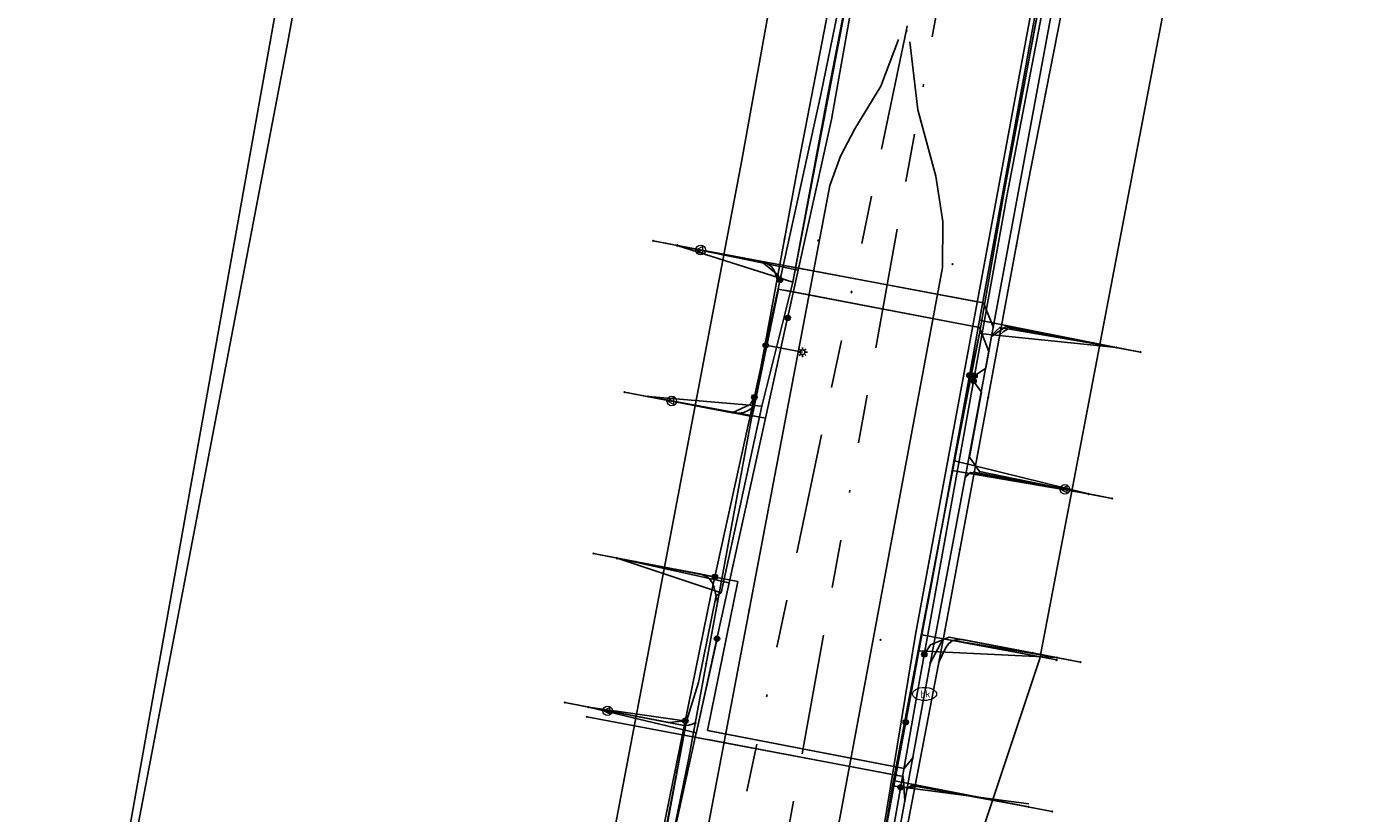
# Model space of a CAD drawing. Header units: metres. Extents: x 253430 to 254090, y 592748 to 593165.
# Tile 116 of 146: x 253837 to 253892, y 593078 to 593111. Entities that reach past the tile are written whole.
import ezdxf
from ezdxf.enums import TextEntityAlignment as Align
from ezdxf.lldxf.tags import DXFTag

# ---------------------------------------------------------------- set-up
doc = ezdxf.new("R2010")
doc.units = ezdxf.units.M
doc.linetypes.add('RI-OVERIG-SO', pattern=[17, 5, -2, 2, -2, 0, -2, 2, -2])
for name, color, linetype in [('B-WE-IE-MEUBILAIR-S', 7, 'Continuous'), ('B-WE-KL-DATA-G', 90, 'KL-DATA-SO'), ('B-WE-KL-DATA_DUCT-G', 90, 'Continuous'), ('B-WE-KL-DATA_HULPSTUK-S', 90, 'Continuous'), ('B-WE-KL-DATA_KABELBED-G', 90, 'Continuous'), ('B-WE-KL-ET_LS-G', 190, 'KL-LS-SO'), ('B-WE-KL-ET_LS_HULPSTUK-S', 190, 'Continuous'), ('B-WE-KL-ET_LS_KABELBED-G', 190, 'Continuous'), ('B-WE-KL-ET_MS-G', 130, 'KL-MS-SO'), ('B-WE-KL-ET_MS_KABELBED-G', 130, 'Continuous'), ('B-WE-KL-GAS_HULPSTUK-S', 30, 'Continuous'), ('B-WE-KL-GAS_LD-G', 50, 'KL-GAS_LD-SO'), ('B-WE-KL-GAS_LD_HULPSTUK-S', 50, 'Continuous'), ('B-WE-KL-OVERIG-G', 8, 'Continuous'), ('B-WE-KL-WATER-G', 170, 'KL-WATER-SO'), ('B-WE-KL-WATER-S', 170, 'Continuous'), ('B-WE-KL-WATER_HULPSTUK-S', 170, 'Continuous'), ('B-WE-KL-WATER_MANTELBUIS-G', 170, 'Continuous'), ('B-WE-RI-VRIJVERVAL-G', 210, 'RI-OVERIG-SO'), ('B-WE-RI-VRIJVERVAL_HULPSTUK-S', 210, 'Continuous')]:
    doc.layers.add(name, color=color, linetype=linetype)
doc.styles.add('NLCS-ISO', font='txt')
doc.styles.get("Standard").update_dxf_attribs({"font": 'simplex.shx'})
tags = doc.linetypes.add('KL-DATA-SO', pattern='A,4,-1,[101,NLCS.SHX,S=0.5,R=0,X=0,Y=0],-1,4,-1,["D",Standard,S=1,R=0,X=-0.25,Y=-0.5],-1.5', length=12.5).pattern_tags.tags
tags[18] = DXFTag(74, 10)
tags = doc.linetypes.add('KL-GAS_LD-SO', pattern='A,4,-1,[69,NLCS.SHX,S=0.5,R=0,X=0,Y=0],-1,4,-1,["L",Standard,S=1,R=0,X=0.25,Y=-0.5],-2', length=13).pattern_tags.tags
tags[18] = DXFTag(74, 10)
tags = doc.linetypes.add('KL-LS-SO', pattern='A,4,-1,[103,NLCS.SHX,S=0.75,R=0,X=0,Y=0],-1,4,-1,["L",Standard,S=1,R=0,X=0,Y=-0.5],-2', length=13).pattern_tags.tags
tags[18] = DXFTag(74, 10)
tags = doc.linetypes.add('KL-MS-SO', pattern='A,4,-1,[103,NLCS.SHX,S=0.75,R=0,X=0,Y=0],-1,4,-1,["M",Standard,S=1,R=0,X=0,Y=-0.5],-2', length=13).pattern_tags.tags
tags[18] = DXFTag(74, 10)
doc.linetypes.add('KL-WATER-SO', pattern='A,7,-0.5,[168,NLCS.SHX,S=0.75,R=0,X=0.75,Y=0],-2', length=9.5)

# ---------------------------------------------------------------- blocks, each defined once
blk = doc.blocks.new('SKL-WTB_HULP_OVERIG-SO')
at = {"color": 0, "linetype": 'ByBlock', "lineweight": 18}
for points in [[(-0.14, 0.14), (0.14, -0.14)], [(0.14, 0.14), (-0.14, -0.14)]]:
    blk.add_lwpolyline(points, dxfattribs=at)
at = {"color": 0, "linetype": 'ByBlock', "lineweight": 18, "style": 'NLCS-ISO', "flags": 1}
for tag, p in [('TYPE', (1.5, 0)), ('OMSCHRIJVING', (1.5, -3)), ('LABEL', (1.5, -1.5))]:
    blk.add_attdef(tag, p, '', height=1, dxfattribs=at)
blk = doc.blocks.new('SKL-WATER_BRANDKRAAN_BRANDPUT-SO')
at = {"color": 0, "linetype": 'ByBlock', "lineweight": 18}
blk.add_ellipse((0, 0), major_axis=(2.5, 0), ratio=0.54, dxfattribs=at)
at = {"color": 0, "linetype": 'ByBlock', "lineweight": 18, "style": 'NLCS-ISO'}
blk.add_text('bk', height=1.5, dxfattribs=at).set_placement((0.16, 0), align=Align.MIDDLE_CENTER)
blk = doc.blocks.new('SKL-WTB_HULP_MOF-SO')
at = {"linetype": 'ByBlock', "lineweight": 18}
h = blk.add_hatch(color=0, dxfattribs=at)
h.dxf.hatch_style = 1
h.paths.add_polyline_path([(-0.5625, 0, 1), (0.5625, 0, 1)])
at = {"color": 0, "linetype": 'ByBlock', "lineweight": 18}
blk.add_circle((0, 0), 0.5625, dxfattribs=at)
at = {"color": 0, "linetype": 'ByBlock', "lineweight": 18, "style": 'NLCS-ISO', "flags": 1}
for tag, p in [('TYPE', (1.5, 0)), ('OMSCHRIJVING', (1.5, -3)), ('LABEL', (1.5, -1.5))]:
    blk.add_attdef(tag, p, '', height=1, dxfattribs=at)
blk = doc.blocks.new('SKL-WTB_HULP_VERLOOP-SO')
at = {"color": 0, "linetype": 'ByBlock', "lineweight": 18}
for points in [[(0.44, 0.72), (-0.88, 0)], [(0.44, -0.72), (-0.88, 0)], [(0.44, -0.72), (0.44, 0.72)]]:
    blk.add_lwpolyline(points, dxfattribs=at)
blk.add_circle((0, 0), 1, dxfattribs=at)
at = {"color": 0, "linetype": 'ByBlock', "lineweight": 18, "style": 'NLCS-ISO', "flags": 1}
for tag, p in [('TYPE', (1.5, 0)), ('OMSCHRIJVING', (1.5, -3)), ('LABEL', (1.5, -1.5))]:
    blk.add_attdef(tag, p, '', height=1, dxfattribs=at)
blk = doc.blocks.new('SIE-MEUBILAIR_PAAL_LICHTMAST-SO')
for points in [[(-0.62, 0), (-1, 0)], [(-0.71, 0.71), (-0.44, 0.44)], [(0, 1), (0, 0.62)], [(0.44, 0.44), (0.71, 0.71)], [(1, 0), (0.62, 0)], [(-0.71, -0.71), (-0.44, -0.44)], [(0, -0.62), (0, -1)], [(0.44, -0.44), (0.71, -0.71)]]:
    blk.add_lwpolyline(points)
blk.add_circle((0, 0), 0.5)
blk = doc.blocks.new('SRI-HULP_OVERIG-SO')
at = {"color": 0, "linetype": 'ByBlock', "lineweight": 18}
for points in [[(-0.14, 0.14), (0.14, -0.14)], [(0.14, 0.14), (-0.14, -0.14)]]:
    blk.add_lwpolyline(points, dxfattribs=at)
at = {"color": 0, "linetype": 'ByBlock', "lineweight": 18, "style": 'NLCS-ISO', "flags": 1}
for tag, p in [('TYPE', (1.5, 0)), ('OMSCHRIJVING', (1.5, -3)), ('LABEL', (1.5, -1.5))]:
    blk.add_attdef(tag, p, '', height=1, dxfattribs=at)

msp = doc.modelspace()

# ---------------------------------------------------------------- linework, layer by layer
at = {"layer": 'B-WE-KL-DATA-G'}
for points in [[(253855.296, 593057.379), (253855.329, 593057.373), (253859.956, 593059.749), (253861.293, 593066.817), (253862.376, 593072.137), (253864.261, 593082.208), (253864.75, 593083.807), (253865.484, 593087.413), (253865.687, 593087.528), (253867.373, 593095.265), (253868.661, 593100.4), (253870.109, 593108.186), (253872.311, 593119.488), (253872.535, 593120.139), (253872.511, 593120.559), (253872.226, 593120.861), (253872.08, 593120.89)], [(253856.506, 593063.514), (253860.411, 593062.156), (253861.293, 593066.817), (253862.376, 593072.137), (253864.261, 593082.208), (253864.75, 593083.807), (253865.484, 593087.413), (253865.687, 593087.528), (253867.373, 593095.265), (253868.661, 593100.4), (253870.109, 593108.186), (253872.311, 593119.488), (253872.535, 593120.139), (253872.511, 593120.559), (253872.226, 593120.861), (253872.08, 593120.89)], [(253860.196, 593082.783), (253864.261, 593082.208), (253864.75, 593083.807), (253865.484, 593087.413), (253865.687, 593087.528), (253867.373, 593095.265), (253868.661, 593100.4), (253870.109, 593108.186), (253872.311, 593119.488), (253872.535, 593120.139), (253872.511, 593120.559), (253872.226, 593120.861), (253872.08, 593120.89)], [(253861.336, 593088.971), (253861.38, 593088.963), (253865.687, 593087.528), (253867.373, 593095.265), (253868.661, 593100.4), (253870.109, 593108.186), (253872.311, 593119.488), (253872.535, 593120.139), (253872.511, 593120.559), (253872.226, 593120.861), (253872.08, 593120.89)], [(253862.376, 593072.137), (253864.261, 593082.208), (253864.75, 593083.807), (253865.484, 593087.413), (253865.687, 593087.528), (253867.373, 593095.265), (253868.661, 593100.4), (253870.109, 593108.186), (253872.311, 593119.488), (253872.535, 593120.139), (253872.511, 593120.559), (253872.226, 593120.861), (253872.08, 593120.89)], [(253862.663, 593095.656), (253867.373, 593095.265), (253868.661, 593100.4), (253870.109, 593108.186), (253872.311, 593119.488), (253872.535, 593120.139), (253872.511, 593120.559), (253872.226, 593120.861), (253872.08, 593120.89)], [(253863.862, 593101.926), (253868.661, 593100.4), (253870.109, 593108.186), (253872.311, 593119.488), (253872.535, 593120.139), (253872.511, 593120.559), (253872.226, 593120.861), (253872.08, 593120.89)], [(253881.29, 593118.984), (253880.816, 593119.088), (253880.548, 593119.122), (253880.396, 593119.08), (253880.27, 593118.937), (253880.131, 593118.609), (253877.393, 593103.998), (253876.398, 593098.274), (253876.056, 593096.677), (253875.554, 593093.928), (253872.794, 593079.524), (253871.405, 593070.813), (253869.282, 593060.099), (253869.084, 593059.278), (253869.108, 593059.238), (253873.523, 593053.005), (253873.542, 593053.001)], [(253874.743, 593059.38), (253869.344, 593060.412), (253871.405, 593070.813), (253872.794, 593079.524), (253875.554, 593093.928), (253876.056, 593096.677), (253876.398, 593098.274), (253877.393, 593103.998), (253880.131, 593118.609), (253880.27, 593118.937), (253880.396, 593119.08), (253880.548, 593119.122), (253880.816, 593119.088), (253881.29, 593118.984)], [(253881.29, 593118.984), (253880.816, 593119.088), (253880.548, 593119.122), (253880.396, 593119.08), (253880.27, 593118.937), (253880.131, 593118.609), (253877.393, 593103.998), (253876.398, 593098.274), (253876.056, 593096.677), (253875.554, 593093.928), (253872.794, 593079.524), (253871.405, 593070.813)], [(253878.455, 593078.78), (253872.794, 593079.524), (253875.554, 593093.928), (253876.056, 593096.677), (253876.398, 593098.274), (253877.393, 593103.998), (253880.131, 593118.609), (253880.27, 593118.937), (253880.396, 593119.08), (253880.548, 593119.122), (253880.816, 593119.088), (253881.29, 593118.984)], [(253879.614, 593084.838), (253873.865, 593085.118), (253875.554, 593093.928), (253876.056, 593096.677), (253876.398, 593098.274), (253877.393, 593103.998), (253880.131, 593118.609), (253880.27, 593118.937), (253880.396, 593119.08), (253880.548, 593119.122), (253880.816, 593119.088), (253881.29, 593118.984)], [(253880.927, 593091.621), (253875.374, 593092.991), (253875.554, 593093.928), (253876.056, 593096.677), (253876.398, 593098.274), (253877.393, 593103.998), (253880.131, 593118.609), (253880.27, 593118.937), (253880.396, 593119.08), (253880.548, 593119.122), (253880.816, 593119.088), (253881.29, 593118.984)], [(253882.091, 593097.691), (253876.398, 593098.274), (253877.393, 593103.998), (253880.131, 593118.609), (253880.27, 593118.937), (253880.396, 593119.08), (253880.548, 593119.122), (253880.816, 593119.088), (253881.29, 593118.984)]]:
    msp.add_lwpolyline(points, dxfattribs=at)
at = {"layer": 'B-WE-KL-DATA_DUCT-G'}
for points in [[(253887.807, 593161.432), (253887.324, 593159.859), (253886.407, 593153.489), (253884.872, 593144.922), (253883.814, 593139.087), (253881.703, 593127.681), (253881.124, 593123.96), (253880.131, 593118.609), (253877.393, 593103.998), (253876.398, 593098.274), (253875.374, 593092.991), (253872.794, 593079.524), (253871.405, 593070.813), (253869.344, 593060.412), (253869.084, 593059.278), (253868.103, 593055.202)], [(253859.744, 593059.188), (253859.956, 593059.749), (253860.411, 593062.156), (253864.261, 593082.208), (253864.75, 593083.807), (253865.484, 593087.413), (253865.687, 593087.528), (253867.373, 593095.265), (253868.661, 593100.4), (253872.311, 593119.488), (253872.535, 593120.139), (253872.511, 593120.559), (253872.226, 593120.861), (253872.08, 593120.89)]]:
    msp.add_lwpolyline(points, dxfattribs=at)
at = {"layer": 'B-WE-KL-DATA_KABELBED-G'}
for points in [[(253863.776, 593077.707), (253864.662, 593081.727), (253864.666, 593081.744), (253865.52, 593085.624), (253866.031, 593087.94), (253867.533, 593094.759), (253868.45, 593098.922), (253868.459, 593098.965), (253868.885, 593100.9), (253870.261, 593107.144), (253872.617, 593120.391), (253872.941, 593122.211), (253873.681, 593126.373), (253875.266, 593135.288), (253875.268, 593135.299), (253875.534, 593136.792), (253875.676, 593137.632), (253876.277, 593141.193), (253879.609, 593160.933), (253879.704, 593161.495)], [(253872.246, 593076.202), (253872.898, 593079.731), (253873.347, 593082.162), (253874.017, 593085.786), (253874.449, 593088.124), (253875.266, 593092.597), (253875.985, 593096.539), (253876.402, 593098.821), (253877.659, 593105.709), (253879.054, 593113.419), (253879.909, 593118.201), (253880.42, 593121.056), (253881.009, 593124.351), (253881.137, 593125.066), (253882.981, 593135.016), (253883.074, 593135.519), (253883.117, 593135.774), (253883.117, 593135.777), (253883.666, 593139.075), (253885.7, 593151.299), (253886.547, 593156.702), (253886.89, 593159.298), (253886.992, 593160.071), (253887.385, 593161.432)], [(253868.661, 593100.4), (253872.311, 593119.488)], [(253880.099, 593118.441), (253877.393, 593103.998), (253876.398, 593098.274)], [(253868.661, 593100.4), (253863.862, 593101.926)], [(253868.459, 593098.965), (253868.885, 593100.9), (253863.863, 593101.928)], [(253867.373, 593095.265), (253868.661, 593100.4)], [(253868.45, 593098.922), (253867.533, 593094.759), (253862.663, 593095.656)], [(253875.985, 593096.539), (253876.402, 593098.821), (253882.091, 593097.692)], [(253876.398, 593098.274), (253875.374, 593092.991)], [(253882.091, 593097.691), (253876.398, 593098.274)], [(253875.985, 593096.539), (253875.266, 593092.597), (253880.926, 593091.621)], [(253867.373, 593095.265), (253862.663, 593095.656)], [(253865.687, 593087.528), (253867.373, 593095.265)], [(253875.374, 593092.991), (253873.865, 593085.118)], [(253880.927, 593091.621), (253875.374, 593092.991)], [(253865.687, 593087.528), (253861.336, 593088.971)], [(253865.52, 593085.624), (253866.031, 593087.94), (253861.38, 593088.962)], [(253864.261, 593082.208), (253864.75, 593083.807), (253865.484, 593087.413), (253865.687, 593087.528)], [(253865.526, 593085.623), (253864.666, 593081.744), (253864.662, 593081.727), (253860.196, 593082.784)], [(253873.347, 593082.162), (253874.017, 593085.786), (253879.595, 593084.74)], [(253873.865, 593085.118), (253872.794, 593079.524)], [(253879.614, 593084.838), (253873.865, 593085.118)], [(253864.261, 593082.208), (253860.196, 593082.783)], [(253860.411, 593062.156), (253864.261, 593082.208)], [(253873.347, 593082.162), (253872.898, 593079.731), (253878.432, 593078.65)], [(253872.794, 593079.524), (253871.405, 593070.813), (253869.344, 593060.412)], [(253878.455, 593078.78), (253872.794, 593079.524)]]:
    msp.add_lwpolyline(points, dxfattribs=at)
at = {"layer": 'B-WE-KL-ET_LS-G'}
for points in [[(253850.693, 593024.722), (253851.285, 593024.726), (253851.763, 593024.922), (253851.822, 593025.046), (253852.641, 593027.704), (253857.1, 593045.218), (253858.422, 593052.144), (253859.541, 593059.321), (253865.281, 593087.495), (253869.829, 593108.178), (253872.409, 593120.755), (253874.212, 593131.095), (253877.422, 593150.128), (253879.335, 593161.502)], [(253850.693, 593024.722), (253851.285, 593024.726), (253851.763, 593024.922), (253851.822, 593025.046), (253852.641, 593027.704), (253857.1, 593045.218), (253858.422, 593052.144), (253859.541, 593059.321), (253865.281, 593087.495), (253869.829, 593108.178), (253872.409, 593120.755), (253874.212, 593131.095), (253877.422, 593150.128), (253879.335, 593161.502)], [(253876.945, 593161.522), (253873.781, 593144.543), (253872.513, 593137.385), (253868.126, 593114.021), (253867.9, 593112.983), (253866.547, 593105.462), (253855.976, 593049.85), (253864.857, 593048.145), (253868.337, 593047.455), (253870.383, 593047.054), (253869.548, 593042.958)], [(253869.548, 593042.958), (253870.383, 593047.054), (253871.357, 593051.666), (253876.262, 593076.883), (253878.912, 593084.8), (253886.122, 593122.561), (253886.223, 593124.349), (253886.552, 593130.749), (253892.073, 593161.397)], [(253871.431, 593052.047), (253876.262, 593076.883), (253878.912, 593084.8), (253886.122, 593122.561), (253886.223, 593124.349), (253886.552, 593130.749), (253892.073, 593161.397)], [(253888.01, 593161.431), (253887.262, 593157.434), (253886.562, 593153.466), (253881.882, 593127.615), (253880.543, 593119.603), (253877.536, 593103.971), (253875.718, 593093.84), (253873.836, 593083.425), (253871.61, 593070.819)], [(253868.139, 593100.494), (253868.056, 593100.696), (253867.373, 593101.251), (253862.879, 593102.111)], [(253876.199, 593096.521), (253876.661, 593096.837), (253876.897, 593098.149), (253877.477, 593098.55), (253881.6, 593097.782), (253883.074, 593097.503)], [(253867.543, 593097.784), (253869.068, 593097.497)], [(253876.16, 593096.303), (253876.481, 593095.837), (253875.996, 593093.142), (253876.398, 593092.55), (253880.439, 593091.729), (253881.909, 593091.434)], [(253867.07, 593095.631), (253866.894, 593095.33), (253866.151, 593094.992), (253861.681, 593095.846)], [(253865.433, 593088.185), (253860.398, 593089.15)], [(253874.115, 593084.968), (253874.376, 593085.365), (253875.141, 593085.689), (253880.596, 593084.652)], [(253864.206, 593082.22), (253863.534, 593082.145), (253859.215, 593082.972)], [(253873.135, 593079.459), (253873.997, 593079.499), (253879.412, 593078.462)]]:
    msp.add_lwpolyline(points, dxfattribs=at)
at = {"layer": 'B-WE-KL-ET_LS_KABELBED-G'}
for points in [[(253850.693, 593024.722), (253851.285, 593024.726), (253851.763, 593024.922), (253851.822, 593025.046), (253852.641, 593027.704), (253857.1, 593045.218), (253858.422, 593052.144), (253859.541, 593059.321), (253865.281, 593087.495), (253869.829, 593108.178), (253872.409, 593120.755), (253874.212, 593131.095), (253877.422, 593150.128), (253879.335, 593161.502)], [(253876.945, 593161.522), (253873.781, 593144.543), (253872.513, 593137.385), (253868.126, 593114.021), (253867.9, 593112.983), (253866.547, 593105.462), (253855.976, 593049.85), (253864.857, 593048.145), (253868.337, 593047.455), (253870.383, 593047.054)], [(253888.01, 593161.431), (253887.262, 593157.434), (253886.562, 593153.466), (253881.882, 593127.615), (253880.543, 593119.603), (253877.536, 593103.971), (253875.718, 593093.84), (253873.836, 593083.425), (253871.61, 593070.819), (253869.441, 593060.095), (253868.248, 593055.128), (253867.555, 593052.74), (253866.338, 593047.325), (253863.599, 593037.379), (253861.205, 593027.201), (253861.028, 593026.696), (253860.588, 593026.337), (253860.092, 593026.111), (253859.462, 593025.959)], [(253871.431, 593052.047), (253876.262, 593076.883), (253878.912, 593084.8), (253886.122, 593122.561), (253886.223, 593124.349), (253886.552, 593130.749), (253892.073, 593161.397)]]:
    msp.add_lwpolyline(points, dxfattribs=at)
at = {"layer": 'B-WE-KL-ET_MS-G'}
for points in [[(253805.199, 592937.741), (253804.845, 592937.843), (253806.345, 592942.926), (253808.056, 592948.846), (253808.762, 592948.68), (253818.284, 592945.845), (253827.201, 592943.256), (253829.21, 592950.144), (253831.777, 592958.666), (253844.214, 592999.913), (253848.21, 593013.253), (253848.437, 593014.097), (253855.866, 593012.037), (253856.988, 593011.729), (253860.037, 593022.265), (253861.816, 593030.047), (253863.952, 593039.081), (253867.021, 593052.516), (253872.409, 593077.638), (253873.752, 593085.796), (253880.766, 593123.594), (253887.837, 593161.432)], [(253805.199, 592937.741), (253804.845, 592937.843), (253806.345, 592942.926), (253808.056, 592948.846), (253808.762, 592948.68), (253818.284, 592945.845), (253827.201, 592943.256), (253829.21, 592950.144), (253831.777, 592958.666), (253844.214, 592999.913), (253848.21, 593013.253), (253848.437, 593014.097), (253855.866, 593012.037), (253856.988, 593011.729), (253860.037, 593022.265), (253861.816, 593030.047), (253863.952, 593039.081), (253867.021, 593052.516), (253872.409, 593077.638), (253873.752, 593085.796), (253880.766, 593123.594), (253887.837, 593161.432)], [(253805.199, 592937.741), (253804.845, 592937.843), (253806.345, 592942.926), (253808.056, 592948.846), (253808.762, 592948.68), (253818.284, 592945.845), (253827.201, 592943.256), (253829.21, 592950.144), (253831.777, 592958.666), (253844.214, 592999.913), (253848.21, 593013.253), (253848.437, 593014.097), (253855.866, 593012.037), (253856.988, 593011.729), (253860.037, 593022.265), (253861.816, 593030.047), (253863.952, 593039.081), (253867.021, 593052.516), (253872.409, 593077.638), (253873.752, 593085.796), (253880.766, 593123.594), (253887.837, 593161.432)], [(253849, 593024.528), (253849.41, 593024.571), (253850.208, 593024.518), (253850.919, 593024.594), (253851.581, 593024.954), (253852.075, 593025.842), (253852.625, 593026.576), (253853.09, 593026.865), (253853.841, 593026.754), (253859.362, 593025.755), (253860.311, 593025.868), (253860.892, 593026.221), (253860.981, 593026.394), (253861.816, 593030.047), (253863.952, 593039.081), (253867.021, 593052.516), (253872.409, 593077.638), (253873.752, 593085.796), (253880.766, 593123.594), (253887.837, 593161.432)], [(253849, 593024.528), (253849.41, 593024.571), (253850.208, 593024.518), (253850.919, 593024.594), (253851.581, 593024.954), (253852.075, 593025.842), (253852.625, 593026.576), (253853.09, 593026.865), (253853.841, 593026.754), (253859.362, 593025.755), (253860.311, 593025.868), (253860.892, 593026.221), (253860.981, 593026.394), (253861.816, 593030.047), (253863.952, 593039.081), (253867.021, 593052.516), (253872.409, 593077.638), (253873.752, 593085.796), (253880.766, 593123.594), (253887.837, 593161.432)], [(253849, 593024.528), (253849.41, 593024.571), (253850.208, 593024.518), (253850.919, 593024.594), (253851.581, 593024.954), (253852.075, 593025.842), (253852.625, 593026.576), (253853.09, 593026.865), (253853.841, 593026.754), (253859.362, 593025.755), (253860.311, 593025.868), (253860.892, 593026.221), (253860.981, 593026.394), (253861.816, 593030.047), (253863.952, 593039.081), (253867.021, 593052.516), (253872.409, 593077.638), (253873.752, 593085.796), (253880.766, 593123.594), (253887.837, 593161.432)]]:
    msp.add_lwpolyline(points, dxfattribs=at)
at = {"layer": 'B-WE-KL-ET_MS_KABELBED-G'}
msp.add_lwpolyline([(253860.981, 593026.394), (253861.816, 593030.047), (253863.952, 593039.081), (253867.021, 593052.516), (253872.409, 593077.638), (253873.752, 593085.796), (253880.766, 593123.594), (253887.837, 593161.432)], dxfattribs=at)
at = {"layer": 'B-WE-KL-GAS_LD-G'}
for points in [[(253852.964, 593036.977), (253854.511, 593042.901), (253852.648, 593043.379), (253835.847, 593048.305), (253847.688, 593110.136), (253853.575, 593142.096), (253857.38, 593161.683)], [(253879.465, 593161.501), (253876.082, 593144.105), (253874.757, 593136.961), (253874.086, 593133.324), (253873.122, 593128.002), (253870.298, 593112.529), (253868.842, 593105.028), (253864.354, 593080.682), (253860.22, 593060.529), (253859.234, 593055.965), (253856.454, 593042.309)], [(253889.053, 593161.422), (253883.379, 593131.321), (253882.111, 593123.335), (253878.41, 593104.474), (253874.894, 593085.575), (253873.337, 593077.456), (253870.792, 593064.867), (253868.162, 593052.292), (253865.138, 593038.738), (253864.507, 593035.737)], [(253864.842, 593101.735), (253862.879, 593102.111)], [(253868.011, 593100.519), (253867.974, 593100.672), (253867.893, 593100.891), (253867.764, 593101.06), (253867.589, 593101.181), (253867.367, 593101.252), (253864.842, 593101.735)], [(253877.245, 593098.214), (253877.398, 593098.363), (253877.572, 593098.457), (253877.765, 593098.496), (253877.978, 593098.481), (253881.109, 593097.88)], [(253881.109, 593097.88), (253883.074, 593097.503)], [(253863.646, 593095.471), (253861.681, 593095.846)], [(253867.036, 593095.232), (253866.844, 593095.09), (253866.638, 593095.001), (253866.415, 593094.967), (253866.178, 593094.987), (253863.646, 593095.471)], [(253876.188, 593092.531), (253879.945, 593091.81)], [(253879.945, 593091.81), (253881.909, 593091.433)], [(253862.166, 593088.811), (253860.398, 593089.15)], [(253865.545, 593087.146), (253865.409, 593087.725), (253865.328, 593087.944), (253865.2, 593088.114), (253865.025, 593088.234), (253864.803, 593088.306), (253862.166, 593088.811)], [(253874.717, 593084.65), (253874.99, 593085.225), (253875.115, 593085.417), (253875.274, 593085.541), (253875.468, 593085.596), (253875.696, 593085.583), (253878.597, 593085.031)], [(253878.597, 593085.031), (253880.596, 593084.651)], [(253860.983, 593082.633), (253859.215, 593082.972)], [(253864.622, 593082.14), (253864.491, 593082.076), (253864.356, 593082.039), (253864.216, 593082.027), (253864.071, 593082.042), (253860.983, 593082.633)], [(253873.738, 593079.548), (253876.957, 593078.933)], [(253876.957, 593078.933), (253879.413, 593078.463)]]:
    msp.add_lwpolyline(points, dxfattribs=at)
at = {"layer": 'B-WE-KL-OVERIG-G'}
for points in [[(253856.169, 593161.693), (253837.884, 593059.44)], [(253873.049, 593110.465), (253872.319, 593108.529), (253871.241, 593106.762), (253870.635, 593105.621), (253870.197, 593104.405), (253861.223, 593057.18), (253858.99, 593047.442), (253856.454, 593037.325), (253856.327, 593036.82), (253856.164, 593035.017), (253856.32, 593033.214), (253856.355, 593031.642), (253856.167, 593030.081)], [(253856.608, 593029.989), (253857.802, 593032.23), (253859.644, 593033.978), (253860.904, 593035.313), (253861.667, 593036.983), (253861.949, 593038.106), (253865.728, 593053.554), (253868.993, 593069.522), (253874.868, 593101.004), (253874.885, 593102.913), (253874.598, 593104.801), (253873.849, 593107.544), (253873.514, 593110.368)]]:
    msp.add_lwpolyline(points, dxfattribs=at)
at = {"layer": 'B-WE-KL-WATER-G'}
for points in [[(253881.456, 593122.956), (253880.861, 593119.479), (253877.976, 593103.956), (253876.089, 593093.772), (253874.125, 593083.331)], [(253863.862, 593101.923), (253876.568, 593099.546), (253876.974, 593098.546)], [(253876.786, 593097.532), (253876.404, 593098.516), (253868.068, 593100.117), (253866.984, 593094.827), (253862.663, 593095.656)], [(253882.091, 593097.692), (253877.242, 593098.529), (253876.914, 593098.222)], [(253880.927, 593091.621), (253876.038, 593092.509), (253875.818, 593092.332)], [(253873.638, 593080.685), (253873.283, 593080.247), (253865.123, 593081.819), (253866.387, 593087.991), (253861.377, 593088.95)], [(253879.614, 593084.838), (253874.899, 593085.621), (253874.365, 593084.609)], [(253874.125, 593083.331), (253871.817, 593070.795), (253869.767, 593060.027), (253868.572, 593055.075)], [(253860.121, 593082.389), (253873.237, 593079.909), (253873.31, 593078.903)], [(253878.43, 593078.65), (253873.581, 593079.539), (253873.402, 593079.403)]]:
    msp.add_lwpolyline(points, dxfattribs=at)
at = {"layer": 'B-WE-KL-WATER_MANTELBUIS-G'}
for points in [[(253876.394, 593099.578), (253868.629, 593101.031)], [(253876.188, 593098.558), (253868.331, 593100.066)], [(253873.068, 593080.288), (253865.212, 593081.802)], [(253873.003, 593079.953), (253865.142, 593081.44)]]:
    msp.add_lwpolyline(points, dxfattribs=at)
at = {"layer": 'B-WE-RI-VRIJVERVAL-G'}
for points in [[(253882.713, 593161.474), (253873.37, 593110.81)], [(253879.1, 593136.25), (253868.35, 593077.02)], [(253873.37, 593110.81), (253856.33, 593029.64)]]:
    msp.add_lwpolyline(points, dxfattribs=at)

# ---------------------------------------------------------------- block references
at = {"layer": 'B-WE-IE-MEUBILAIR-S', "xscale": 0.2, "yscale": 0.2, "zscale": 0.2}
msp.add_blockref('SIE-MEUBILAIR_PAAL_LICHTMAST-SO', (253869.068, 593097.497), dxfattribs=at)
at = {"layer": 'B-WE-KL-DATA_HULPSTUK-S', "xscale": 0.2, "yscale": 0.2, "zscale": 0.2}
for name, p in [('SKL-WTB_HULP_OVERIG-SO', (253863.863, 593101.928)), ('SKL-WTB_HULP_MOF-SO', (253868.45, 593098.922)), ('SKL-WTB_HULP_OVERIG-SO', (253868.45, 593098.922)), ('SKL-WTB_HULP_OVERIG-SO', (253868.459, 593098.965)), ('SKL-WTB_HULP_OVERIG-SO', (253882.091, 593097.692)), ('SKL-WTB_HULP_MOF-SO', (253875.985, 593096.539)), ('SKL-WTB_HULP_OVERIG-SO', (253875.985, 593096.539)), ('SKL-WTB_HULP_OVERIG-SO', (253875.985, 593096.539)), ('SKL-WTB_HULP_OVERIG-SO', (253862.663, 593095.656)), ('SKL-WTB_HULP_OVERIG-SO', (253880.926, 593091.621)), ('SKL-WTB_HULP_OVERIG-SO', (253861.38, 593088.962)), ('SKL-WTB_HULP_MOF-SO', (253865.52, 593085.624)), ('SKL-WTB_HULP_OVERIG-SO', (253865.52, 593085.624)), ('SKL-WTB_HULP_OVERIG-SO', (253865.526, 593085.623)), ('SKL-WTB_HULP_OVERIG-SO', (253879.595, 593084.74)), ('SKL-WTB_HULP_OVERIG-SO', (253860.196, 593082.784)), ('SKL-WTB_HULP_MOF-SO', (253873.347, 593082.162)), ('SKL-WTB_HULP_OVERIG-SO', (253873.347, 593082.162)), ('SKL-WTB_HULP_OVERIG-SO', (253873.347, 593082.162)), ('SKL-WTB_HULP_OVERIG-SO', (253878.432, 593078.65))]:
    msp.add_blockref(name, p, dxfattribs=at)
at = {"layer": 'B-WE-KL-ET_LS_HULPSTUK-S', "xscale": 0.2, "yscale": 0.2, "zscale": 0.2}
for name, p in [('SKL-WTB_HULP_OVERIG-SO', (253862.879, 593102.111)), ('SKL-WTB_HULP_MOF-SO', (253868.139, 593100.494)), ('SKL-WTB_HULP_MOF-SO', (253867.543, 593097.784)), ('SKL-WTB_HULP_OVERIG-SO', (253883.074, 593097.503)), ('SKL-WTB_HULP_MOF-SO', (253876.199, 593096.521)), ('SKL-WTB_HULP_MOF-SO', (253876.16, 593096.303)), ('SKL-WTB_HULP_OVERIG-SO', (253861.681, 593095.846)), ('SKL-WTB_HULP_MOF-SO', (253867.07, 593095.631)), ('SKL-WTB_HULP_OVERIG-SO', (253881.909, 593091.434)), ('SKL-WTB_HULP_OVERIG-SO', (253860.398, 593089.15)), ('SKL-WTB_HULP_MOF-SO', (253865.433, 593088.185)), ('SKL-WTB_HULP_MOF-SO', (253874.115, 593084.968)), ('SKL-WTB_HULP_OVERIG-SO', (253880.596, 593084.652)), ('SKL-WTB_HULP_OVERIG-SO', (253859.215, 593082.972)), ('SKL-WTB_HULP_MOF-SO', (253864.206, 593082.22)), ('SKL-WTB_HULP_MOF-SO', (253873.135, 593079.459)), ('SKL-WTB_HULP_OVERIG-SO', (253879.412, 593078.462))]:
    msp.add_blockref(name, p, dxfattribs=at)
at = {"layer": 'B-WE-KL-GAS_HULPSTUK-S', "xscale": 0.2, "yscale": 0.2, "zscale": 0.2}
for p in [(253881.109, 593097.88), (253862.166, 593088.811), (253878.597, 593085.031), (253876.957, 593078.933)]:
    msp.add_blockref('SKL-WTB_HULP_OVERIG-SO', p, dxfattribs=at)
at = {"layer": 'B-WE-KL-GAS_LD_HULPSTUK-S', "xscale": 0.2, "yscale": 0.2, "zscale": 0.2}
for name, p in [('SKL-WTB_HULP_OVERIG-SO', (253879.143, 593108.209)), ('SKL-WTB_HULP_OVERIG-SO', (253862.879, 593102.111)), ('SKL-WTB_HULP_OVERIG-SO', (253868.321, 593102.2)), ('SKL-WTB_HULP_VERLOOP-SO', (253864.842, 593101.735)), ('SKL-WTB_HULP_OVERIG-SO', (253877.934, 593101.918)), ('SKL-WTB_HULP_OVERIG-SO', (253868.011, 593100.519)), ('SKL-WTB_HULP_OVERIG-SO', (253877.245, 593098.214)), ('SKL-WTB_HULP_OVERIG-SO', (253883.074, 593097.503)), ('SKL-WTB_HULP_OVERIG-SO', (253861.681, 593095.846)), ('SKL-WTB_HULP_VERLOOP-SO', (253863.646, 593095.471)), ('SKL-WTB_HULP_OVERIG-SO', (253876.762, 593095.616)), ('SKL-WTB_HULP_OVERIG-SO', (253867.036, 593095.232)), ('SKL-WTB_HULP_OVERIG-SO', (253876.188, 593092.531)), ('SKL-WTB_HULP_VERLOOP-SO', (253879.945, 593091.81)), ('SKL-WTB_HULP_OVERIG-SO', (253881.909, 593091.433)), ('SKL-WTB_HULP_OVERIG-SO', (253875.59, 593089.318)), ('SKL-WTB_HULP_OVERIG-SO', (253860.398, 593089.15)), ('SKL-WTB_HULP_OVERIG-SO', (253865.545, 593087.146)), ('SKL-WTB_HULP_OVERIG-SO', (253865.075, 593084.601)), ('SKL-WTB_HULP_OVERIG-SO', (253874.717, 593084.65)), ('SKL-WTB_HULP_OVERIG-SO', (253880.596, 593084.651)), ('SKL-WTB_HULP_OVERIG-SO', (253859.215, 593082.972)), ('SKL-WTB_HULP_VERLOOP-SO', (253860.983, 593082.633)), ('SKL-WTB_HULP_OVERIG-SO', (253864.622, 593082.14)), ('SKL-WTB_HULP_OVERIG-SO', (253873.738, 593079.548)), ('SKL-WTB_HULP_OVERIG-SO', (253879.413, 593078.463))]:
    msp.add_blockref(name, p, dxfattribs=at)
at = {"layer": 'B-WE-KL-WATER-S', "xscale": 0.2, "yscale": 0.2, "zscale": 0.2}
msp.add_blockref('SKL-WATER_BRANDKRAAN_BRANDPUT-SO', (253874.125, 593083.331), dxfattribs=at)
at = {"layer": 'B-WE-KL-WATER_HULPSTUK-S', "xscale": 0.2, "yscale": 0.2, "zscale": 0.2}
for p in [(253863.862, 593101.923), (253876.914, 593098.222), (253876.974, 593098.546), (253882.091, 593097.692), (253876.786, 593097.532), (253862.663, 593095.656), (253875.818, 593092.332), (253880.927, 593091.621), (253861.377, 593088.95), (253874.365, 593084.609), (253879.614, 593084.838), (253860.121, 593082.389), (253873.638, 593080.685), (253873.402, 593079.403), (253873.31, 593078.903), (253878.43, 593078.65)]:
    msp.add_blockref('SKL-WTB_HULP_OVERIG-SO', p, dxfattribs=at)
at = {"layer": 'B-WE-RI-VRIJVERVAL_HULPSTUK-S', "xscale": 0.2, "yscale": 0.2, "zscale": 0.2}
for p in [(253873.373, 593110.806), (253869.713, 593102.128), (253875.285, 593101.149), (253866.86, 593086.815), (253872.298, 593085.582)]:
    msp.add_blockref('SRI-HULP_OVERIG-SO', p, dxfattribs=at)

doc.saveas('drawing.dxf')
